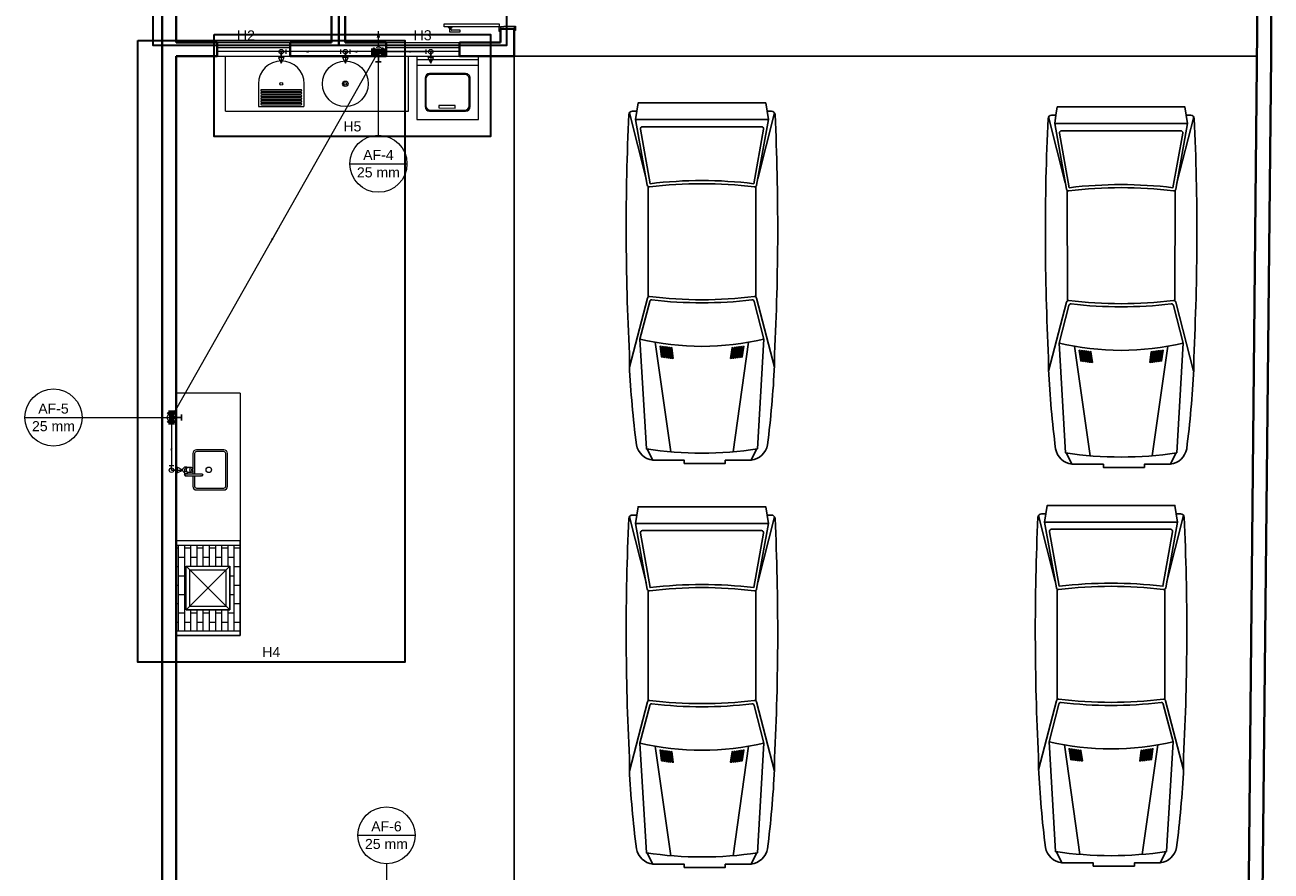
# Model space of a CAD drawing. Header units: millimetres. Extents: x 26 to 1362, y 24 to 358.
# Tile 112 of 256: x 665 to 679, y 176 to 185. Entities that reach past the tile are written whole.
import ezdxf

# ---------------------------------------------------------------- set-up
doc = ezdxf.new("R2010")
doc.units = ezdxf.units.MM
doc.linetypes.add('HIDDEN2', pattern=[4.7625, 3.175, -1.5875])
for name, color, linetype, lineweight in [('AF-Colunas', 4, 'Continuous', 5), ('AF-Condutos', 4, 'Continuous', 5), ('AF-Conexões', 9, 'Continuous', 5), ('AF-Indicação coluna', 5, 'Continuous', 5), ('AF-Sentido conduto', 9, 'Continuous', 5), ('DI-Detalhes', 1, 'Continuous', 30), ('MB_ALVENARIA', 7, 'Continuous', 40), ('MB_ESQUADRIA', 7, 'Continuous', 5), ('MB_MOBILIÁRIO', 8, 'Continuous', 13), ('Nível 1', 7, 'Continuous', 5), ('Textos', 7, 'Continuous', 5)]:
    doc.layers.add(name, color=color, linetype=linetype, lineweight=lineweight)
for name, color, linetype in [('ARQ-ALVENARIA', 4, 'Continuous'), ('ARQ-PISO', 8, 'Continuous'), ('EXTERN', 7, 'Continuous'), ('EXTERN-I', 251, 'Continuous'), ('Simbolos', 5, 'Continuous'), ('Simbolos_int', 2, 'Continuous')]:
    doc.layers.add(name, color=color, linetype=linetype)
doc.styles.add('arial', font='arial.ttf')

msp = doc.modelspace()

# ---------------------------------------------------------------- hatches: boundary and pattern name
at = {"layer": 'AF-Condutos', "linetype": 'Continuous'}
msp.add_hatch(color=256, dxfattribs=at).paths.add_polyline_path([(668.8315, 184.7793), (668.8121, 184.7069), (668.8509, 184.7069)])
at = {"layer": 'AF-Sentido conduto', "linetype": 'Continuous'}
for points in [[(668.0195, 184.5543), (668.0678, 184.5414), (668.0678, 184.5672)], [(668.5509, 184.5543), (668.5992, 184.5414), (668.5992, 184.5672)], [(669.2177, 184.5543), (669.1694, 184.5672), (669.1694, 184.5414)], [(667.6502, 182.4654), (667.6853, 182.5011), (667.6627, 182.5138)], [(666.5674, 180.1627), (666.5804, 180.211), (666.5545, 180.211)]]:
    msp.add_hatch(color=256, dxfattribs=at).paths.add_polyline_path(points)
at = {"layer": 'Simbolos', "linetype": 'Continuous'}
for points in [[(668.8315, 184.5543), (668.779, 184.5964), (668.779, 184.5124)], [(668.884, 184.5964), (668.884, 184.5124), (668.8315, 184.5543)], [(666.5253, 180.6031), (666.6093, 180.6031), (666.5674, 180.5506)], [(666.5674, 180.5506), (666.5253, 180.4981), (666.6093, 180.4981)]]:
    msp.add_hatch(color=256, dxfattribs=at).paths.add_polyline_path(points)

# ---------------------------------------------------------------- linework, layer by layer
at = {"layer": 'AF-Colunas', "const_width": 0.025}
for points in [[(668.844, 184.5543, 1), (668.819, 184.5543, 1)], [(666.5799, 180.5506, 1), (666.5549, 180.5506, 1)]]:
    msp.add_lwpolyline(points, format="xyb", close=True, dxfattribs=at)
at = {"layer": 'AF-Colunas'}
for centre in [(668.8315, 184.5543), (666.5674, 180.5506)]:
    msp.add_circle(centre, 0.025, dxfattribs=at)
at = {"layer": 'AF-Condutos'}
for p, q in [((668.8069, 184.5108), (666.5797, 180.5724)), ((668.4204, 184.5543), (667.8186, 184.5543)), ((668.7815, 184.5543), (668.5204, 184.5543)), ((668.8815, 184.5543), (669.354, 184.5543)), ((666.5674, 180.5006), (666.5674, 180.0247))]:
    msp.add_line(p, q, dxfattribs=at)
for points in [[(668.8315, 184.6043), (668.8315, 184.7793)], [(668.8065, 184.511), (668.8135, 184.5077), (668.8209, 184.5054), (668.8286, 184.5044), (668.8363, 184.5045), (668.844, 184.5059), (668.8513, 184.5084), (668.8582, 184.512), (668.8644, 184.5166), (668.8698, 184.5222), (668.8743, 184.5285), (668.8778, 184.5354), (668.8801, 184.5428), (668.8813, 184.5504), (668.8813, 184.5582), (668.8801, 184.5658), (668.8778, 184.5732), (668.8743, 184.5801), (668.8698, 184.5864), (668.8644, 184.592), (668.8582, 184.5966), (668.8513, 184.6002), (668.844, 184.6027), (668.8363, 184.6041), (668.8286, 184.6042), (668.8209, 184.6032), (668.8135, 184.601), (668.8065, 184.5976)]]:
    msp.add_lwpolyline(points, dxfattribs=at)
at = {"layer": 'AF-Conexões'}
for p, q in [((667.7998, 184.4918), (667.7373, 184.4918)), ((667.7373, 184.4918), (667.7686, 184.4293)), ((667.7686, 184.5543), (667.8186, 184.5543)), ((667.7686, 184.5543), (667.7686, 184.4293)), ((667.7686, 184.4293), (667.7998, 184.4918)), ((667.8186, 184.5793), (667.8186, 184.5293)), ((668.4204, 184.5293), (668.4204, 184.5793)), ((668.4704, 184.5543), (668.4204, 184.5543)), ((668.5016, 184.4918), (668.4391, 184.4918)), ((668.4391, 184.4918), (668.4704, 184.4293)), ((668.4704, 184.5543), (668.5204, 184.5543)), ((668.4704, 184.5543), (668.4704, 184.4293)), ((668.4704, 184.4293), (668.5016, 184.4918)), ((668.5204, 184.5793), (668.5204, 184.5293)), ((668.7815, 184.5293), (668.7815, 184.5793)), ((668.8315, 184.5543), (668.7815, 184.5543)), ((668.8286, 184.4985), (668.7851, 184.5231)), ((668.8315, 184.5543), (668.8069, 184.5108)), ((668.8315, 184.5543), (668.8815, 184.5543)), ((668.8815, 184.5793), (668.8815, 184.5293)), ((669.354, 184.5293), (669.354, 184.5793)), ((669.404, 184.5543), (669.354, 184.5543)), ((669.4352, 184.4918), (669.3727, 184.4918)), ((669.3727, 184.4918), (669.404, 184.4293)), ((669.404, 184.5543), (669.404, 184.4293)), ((669.404, 184.4293), (669.4352, 184.4918)), ((666.5674, 180.5506), (666.5674, 180.5006)), ((666.5924, 180.5006), (666.5424, 180.5006)), ((666.5424, 180.0247), (666.5924, 180.0247)), ((666.5674, 179.9747), (666.5674, 180.0247)), ((666.5674, 179.9747), (666.6924, 179.9747)), ((666.6924, 179.9747), (666.6299, 180.006)), ((666.6299, 180.006), (666.6299, 179.9435)), ((666.6299, 179.9435), (666.6924, 179.9747))]:
    msp.add_line(p, q, dxfattribs=at)
for centre in [(667.7686, 184.5543), (667.7686, 184.5543), (668.4704, 184.5543), (668.4704, 184.5543), (668.8315, 184.5543), (668.8315, 184.5543), (668.8315, 184.5543), (668.8315, 184.5543), (669.404, 184.5543), (669.404, 184.5543), (666.5674, 180.5506), (666.5674, 179.9747), (666.5674, 179.9747)]:
    msp.add_circle(centre, 0.025, dxfattribs=at)
at = {"layer": 'AF-Indicação coluna'}
for p, q in [((668.8315, 183.6402), (668.8315, 184.5293)), ((668.5192, 183.3279), (669.1438, 183.3279)), ((664.9644, 180.5506), (665.589, 180.5506)), ((665.589, 180.5506), (666.5424, 180.5506)), ((668.6073, 175.9786), (669.2318, 175.9786)), ((668.9196, 175.6663), (668.9196, 175.2793))]:
    msp.add_line(p, q, dxfattribs=at)
for centre in [(668.8315, 183.3279), (665.2767, 180.5506), (668.9196, 175.9786)]:
    msp.add_circle(centre, 0.3123, dxfattribs=at)
at = {"layer": 'AF-Sentido conduto'}
for points in [[(668.2195, 184.5543), (668.0195, 184.5543)], [(668.7509, 184.5543), (668.5509, 184.5543)], [(669.0177, 184.5543), (669.2177, 184.5543)], [(667.7487, 182.6395), (667.6502, 182.4654)], [(666.5674, 180.3627), (666.5674, 180.1627)]]:
    msp.add_lwpolyline(points, dxfattribs=at)
at = {"layer": 'ARQ-ALVENARIA'}
msp.add_lwpolyline([(678.4474, 184.5043), (678.4474, 184.5051)], dxfattribs=at)
at = {"layer": 'ARQ-PISO'}
for q in [(678.4474, 184.5051), (670.3174, 175.3543)]:
    msp.add_line((670.3174, 184.5043), q, dxfattribs=at)
at = {"layer": 'DI-Detalhes'}
for points in [[(666.3675, 186.4608), (668.3977, 186.4608), (668.3977, 184.6217), (666.3675, 184.6217), (666.3675, 186.4608)], [(668.3977, 186.4614), (670.2332, 186.4614), (670.2332, 184.6223), (668.3977, 184.6223), (668.3977, 186.4614)], [(667.0365, 184.7425), (670.0574, 184.7425), (670.0574, 183.6247), (667.0365, 183.6247), (667.0365, 184.7425)], [(666.1989, 184.6758), (669.1206, 184.6758), (669.1206, 177.8743), (666.1989, 177.8743), (666.1989, 184.6758)]]:
    msp.add_lwpolyline(points, dxfattribs=at)
at = {"layer": 'EXTERN'}
for points in [[(673.084, 183.9033), (673.1315, 183.9033, -0.4007547), (673.1712, 183.8655), (673.1712, 183.8655, -0.0242822), (673.1649, 181.2468), (673.1649, 181.2468), (673.1649, 181.1195, -0.0195798), (673.0882, 180.2523), (673.0882, 180.2523, -0.3231483), (672.9097, 180.0822), (672.9097, 180.0822), (672.6263, 180.0822), (672.6263, 180.0482), (672.1769, 180.0482), (672.1769, 180.0822), (671.8327, 180.0822, -0.3231483), (671.6542, 180.2523), (671.6542, 180.2523, -0.0195798), (671.5775, 181.1195), (671.5775, 181.1195), (671.5775, 181.2468, -0.0242822), (671.5713, 183.8655), (671.5713, 183.8655, -0.4007547), (671.6109, 183.9033), (671.6109, 183.9033), (671.6584, 183.9033), (671.6728, 183.994), (673.0697, 183.994), (673.084, 183.9033)], [(677.6699, 183.8595), (677.7174, 183.8595, -0.4007547), (677.757, 183.8217), (677.757, 183.8217, -0.0242822), (677.7507, 181.203), (677.7507, 181.203), (677.7507, 181.0757, -0.0195798), (677.674, 180.2085), (677.674, 180.2085, -0.3231483), (677.4956, 180.0384), (677.4956, 180.0384), (677.2122, 180.0384), (677.2122, 180.0044), (676.7627, 180.0044), (676.7627, 180.0384), (676.4185, 180.0384, -0.3231483), (676.2401, 180.2085), (676.2401, 180.2085, -0.0195798), (676.1633, 181.0757), (676.1633, 181.0757), (676.1633, 181.203, -0.0242822), (676.1571, 183.8217), (676.1571, 183.8217, -0.4007547), (676.1967, 183.8595), (676.1967, 183.8595), (676.2442, 183.8595), (676.2586, 183.9502), (677.6555, 183.9502), (677.6699, 183.8595)], [(673.084, 179.4832), (673.1315, 179.4832, -0.4007547), (673.1712, 179.4453), (673.1712, 179.4453, -0.0242822), (673.1649, 176.8267), (673.1649, 176.8267), (673.1649, 176.6993, -0.0195798), (673.0882, 175.8321), (673.0882, 175.8321, -0.3231483), (672.9097, 175.6621), (672.9097, 175.6621), (672.6263, 175.6621), (672.6263, 175.6281), (672.1769, 175.6281), (672.1769, 175.6621), (671.8327, 175.6621, -0.3231483), (671.6542, 175.8321), (671.6542, 175.8321, -0.0195798), (671.5775, 176.6993), (671.5775, 176.6993), (671.5775, 176.8267, -0.0242822), (671.5713, 179.4453), (671.5713, 179.4453, -0.4007547), (671.6109, 179.4832), (671.6109, 179.4832), (671.6584, 179.4832), (671.6728, 179.5739), (673.0697, 179.5739), (673.084, 179.4832)], [(677.5595, 179.4973), (677.607, 179.4973, -0.4007547), (677.6467, 179.4595), (677.6467, 179.4595, -0.0242822), (677.6404, 176.8408), (677.6404, 176.8408), (677.6404, 176.7135, -0.0195798), (677.5637, 175.8463), (677.5637, 175.8463, -0.3231483), (677.3853, 175.6762), (677.3853, 175.6762), (677.1018, 175.6762), (677.1018, 175.6422), (676.6524, 175.6422), (676.6524, 175.6762), (676.3082, 175.6762, -0.3231483), (676.1297, 175.8463), (676.1297, 175.8463, -0.0195798), (676.053, 176.7135), (676.053, 176.7135), (676.053, 176.8408, -0.0242822), (676.0468, 179.4595), (676.0468, 179.4595, -0.4007547), (676.0864, 179.4973), (676.0864, 179.4973), (676.1339, 179.4973), (676.1483, 179.588), (677.5452, 179.588), (677.5595, 179.4973)]]:
    msp.add_lwpolyline(points, format="xyb", dxfattribs=at)
at = {"layer": 'EXTERN-I'}
for p, q in [((671.5776, 183.8852), (671.76, 183.1639)), ((671.644, 183.8126), (673.0984, 183.8126)), ((673.1648, 183.8852), (672.9824, 183.1639)), ((676.1634, 183.8414), (676.3458, 183.1202)), ((677.7506, 183.8414), (677.5682, 183.1202)), ((676.2299, 183.7688), (677.6842, 183.7688)), ((671.783, 181.8709), (671.7815, 183.0788)), ((672.9594, 181.8709), (672.9609, 183.0788)), ((676.3689, 181.8271), (676.3674, 183.035)), ((677.5452, 181.8271), (677.5467, 183.035)), ((671.861, 181.3741), (672.0311, 180.1756)), ((672.8814, 181.3741), (672.7114, 180.1756)), ((676.4468, 181.3303), (676.6169, 180.1319)), ((677.4673, 181.3303), (677.2972, 180.1319)), ((671.8327, 180.0822), (671.7732, 180.2052)), ((672.9097, 180.0822), (672.9692, 180.2052)), ((676.4185, 180.0384), (676.3591, 180.1614)), ((677.4956, 180.0384), (677.555, 180.1614)), ((671.5776, 179.4651), (671.76, 178.7438)), ((673.1648, 179.4651), (672.9824, 178.7438)), ((676.0531, 179.4792), (676.2355, 178.7579)), ((677.6403, 179.4792), (677.4579, 178.7579)), ((671.644, 179.3925), (673.0984, 179.3925)), ((676.1195, 179.4066), (677.5739, 179.4066)), ((671.783, 177.4507), (671.7815, 178.6587)), ((672.9594, 177.4507), (672.9609, 178.6587)), ((676.2585, 177.4649), (676.257, 178.6728)), ((677.4349, 177.4649), (677.4364, 178.6728)), ((676.3365, 176.9681), (676.5066, 175.7696)), ((677.357, 176.9681), (677.1869, 175.7696)), ((671.861, 176.9539), (672.0311, 175.7555)), ((672.8814, 176.9539), (672.7114, 175.7555)), ((671.8327, 175.6621), (671.7732, 175.785)), ((672.9097, 175.6621), (672.9692, 175.785)), ((676.3082, 175.6762), (676.2487, 175.7992)), ((677.3853, 175.6762), (677.4447, 175.7992))]:
    msp.add_line(p, q, dxfattribs=at)
for points in [[(673.084, 183.9033), (673.0984, 183.8126), (672.9697, 183.0931, -0.3982496), (672.9447, 183.0745), (672.9447, 183.0745, 0.0611361), (671.7978, 183.0745), (671.7978, 183.0745, -0.3982496), (671.7727, 183.0931), (671.7727, 183.0931), (671.644, 183.8126), (671.6584, 183.9033)], [(677.6699, 183.8595), (677.6842, 183.7688), (677.5556, 183.0493, -0.3982496), (677.5305, 183.0308), (677.5305, 183.0308, 0.0611361), (676.3836, 183.0308), (676.3836, 183.0308, -0.3982496), (676.3585, 183.0493), (676.3585, 183.0493), (676.2299, 183.7688), (676.2442, 183.8595)], [(673.0449, 183.7066), (672.9381, 183.1096, 0.06), (671.8043, 183.1096), (671.8043, 183.1096), (671.6975, 183.7066, -0.4670376), (671.7199, 183.7332), (671.7199, 183.7332), (673.0226, 183.7332, -0.4670376), (673.0449, 183.7066), (673.0449, 183.7066)], [(677.6307, 183.6628), (677.524, 183.0658, 0.06), (676.3901, 183.0658), (676.3901, 183.0658), (676.2834, 183.6628, -0.4670376), (676.3057, 183.6895), (676.3057, 183.6895), (677.6084, 183.6895, -0.4670376), (677.6307, 183.6628), (677.6307, 183.6628)], [(673.1641, 181.1025), (672.9686, 181.8578, 0.3762645), (672.9439, 181.8746), (672.9439, 181.8746, -0.0610522), (671.7986, 181.8746), (671.7986, 181.8746, 0.3762645), (671.7738, 181.8578), (671.7738, 181.8578), (671.5784, 181.1025)], [(672.9796, 180.2067, -0.0742084), (671.7628, 180.2067), (671.7628, 180.2067), (671.6928, 181.4088), (671.7993, 181.8205, -0.3744784), (671.8239, 181.8374), (671.8239, 181.8374, 0.0579102), (672.9185, 181.8374), (672.9185, 181.8374, -0.3744784), (672.9431, 181.8205), (672.9431, 181.8205), (673.0496, 181.4088), (672.9796, 180.2067)], [(677.7499, 181.0587), (677.5544, 181.814, 0.3762645), (677.5297, 181.8309), (677.5297, 181.8309, -0.0610522), (676.3844, 181.8309), (676.3844, 181.8309, 0.3762645), (676.3597, 181.814), (676.3597, 181.814), (676.1642, 181.0587)], [(677.5654, 180.163, -0.0742084), (676.3487, 180.163), (676.3487, 180.163), (676.2786, 181.365), (676.3852, 181.7767, -0.3744784), (676.4097, 181.7936), (676.4097, 181.7936, 0.0579102), (677.5044, 181.7936), (677.5044, 181.7936, -0.3744784), (677.5289, 181.7767), (677.5289, 181.7767), (677.6355, 181.365), (677.5654, 180.163)], [(673.084, 179.4832), (673.0984, 179.3925), (672.9697, 178.6729, -0.3982496), (672.9447, 178.6544), (672.9447, 178.6544, 0.0611361), (671.7978, 178.6544), (671.7978, 178.6544, -0.3982496), (671.7727, 178.6729), (671.7727, 178.6729), (671.644, 179.3925), (671.6584, 179.4832)], [(677.5595, 179.4973), (677.5739, 179.4066), (677.4452, 178.6871, -0.3982496), (677.4202, 178.6685), (677.4202, 178.6685, 0.0611361), (676.2733, 178.6685), (676.2733, 178.6685, -0.3982496), (676.2482, 178.6871), (676.2482, 178.6871), (676.1195, 179.4066), (676.1339, 179.4973)], [(673.0449, 179.2864), (672.9381, 178.6895, 0.06), (671.8043, 178.6895), (671.8043, 178.6895), (671.6975, 179.2864, -0.4670376), (671.7199, 179.3131), (671.7199, 179.3131), (673.0226, 179.3131, -0.4670376), (673.0449, 179.2864), (673.0449, 179.2864)], [(677.5204, 179.3006), (677.4136, 178.7036, 0.06), (676.2798, 178.7036), (676.2798, 178.7036), (676.1731, 179.3006, -0.4670376), (676.1954, 179.3272), (676.1954, 179.3272), (677.4981, 179.3272, -0.4670376), (677.5204, 179.3006), (677.5204, 179.3006)], [(673.1641, 176.6823), (672.9686, 177.4377, 0.3762645), (672.9439, 177.4545), (672.9439, 177.4545, -0.0610522), (671.7986, 177.4545), (671.7986, 177.4545, 0.3762645), (671.7738, 177.4377), (671.7738, 177.4377), (671.5784, 176.6823)], [(672.9796, 175.7866, -0.0742084), (671.7628, 175.7866), (671.7628, 175.7866), (671.6928, 176.9887), (671.7993, 177.4004, -0.3744784), (671.8239, 177.4172), (671.8239, 177.4172, 0.0579102), (672.9185, 177.4172), (672.9185, 177.4172, -0.3744784), (672.9431, 177.4004), (672.9431, 177.4004), (673.0496, 176.9887), (672.9796, 175.7866)], [(677.6396, 176.6965), (677.4441, 177.4518, 0.3762645), (677.4194, 177.4686), (677.4194, 177.4686, -0.0610522), (676.2741, 177.4686), (676.2741, 177.4686, 0.3762645), (676.2493, 177.4518), (676.2493, 177.4518), (676.0539, 176.6965)], [(677.4551, 175.8007, -0.0742084), (676.2383, 175.8007), (676.2383, 175.8007), (676.1683, 177.0028), (676.2748, 177.4145, -0.3744784), (676.2994, 177.4314), (676.2994, 177.4314, 0.0579102), (677.394, 177.4314), (677.394, 177.4314, -0.3744784), (677.4186, 177.4145), (677.4186, 177.4145), (677.5252, 177.0028), (677.4551, 175.8007)]]:
    msp.add_lwpolyline(points, format="xyb", dxfattribs=at)
for points in [[(671.9246, 181.3292), (671.9129, 181.331), (671.9129, 181.331), (671.9295, 181.2138), (671.9412, 181.2121), (671.9412, 181.2121), (671.9246, 181.3292)], [(671.9646, 181.2089), (671.948, 181.3257), (671.9363, 181.3274), (671.9363, 181.3274), (671.9529, 181.2105), (671.9646, 181.2089), (671.9646, 181.2089)], [(671.9597, 181.324), (671.9762, 181.2074), (671.9879, 181.2059), (671.9879, 181.2059), (671.9714, 181.3224), (671.9597, 181.324), (671.9597, 181.324)], [(672.0112, 181.2031), (671.9947, 181.3194), (671.983, 181.3209), (671.983, 181.3209), (671.9996, 181.2045), (672.0112, 181.2031), (672.0112, 181.2031)], [(672.7429, 181.2045), (672.7594, 181.3209), (672.7477, 181.3194), (672.7477, 181.3194), (672.7312, 181.2031), (672.7429, 181.2045), (672.7429, 181.2045)], [(672.7545, 181.2059), (672.7662, 181.2074), (672.7662, 181.2074), (672.7827, 181.324), (672.7711, 181.3224), (672.7711, 181.3224), (672.7545, 181.2059)], [(672.7895, 181.2105), (672.8061, 181.3274), (672.7944, 181.3257), (672.7944, 181.3257), (672.7778, 181.2089), (672.7895, 181.2105), (672.7895, 181.2105)], [(672.8178, 181.3292), (672.8012, 181.2121), (672.8129, 181.2138), (672.8129, 181.2138), (672.8295, 181.331), (672.8178, 181.3292), (672.8178, 181.3292)], [(672.018, 181.3165), (672.0064, 181.3179), (672.0064, 181.3179), (672.0229, 181.2018), (672.0345, 181.2005), (672.0345, 181.2005), (672.018, 181.3165)], [(672.0577, 181.198), (672.0413, 181.3138), (672.0297, 181.3151), (672.0297, 181.3151), (672.0461, 181.1992), (672.0577, 181.198), (672.0577, 181.198)], [(672.7128, 181.3151), (672.7011, 181.3138), (672.7011, 181.3138), (672.6847, 181.198), (672.6963, 181.1992), (672.6963, 181.1992), (672.7128, 181.3151)], [(672.7196, 181.2018), (672.7361, 181.3179), (672.7244, 181.3165), (672.7244, 181.3165), (672.7079, 181.2005), (672.7196, 181.2018), (672.7196, 181.2018)], [(676.5104, 181.2854), (676.4987, 181.2872), (676.4987, 181.2872), (676.5154, 181.17), (676.5271, 181.1684), (676.5271, 181.1684), (676.5104, 181.2854)], [(676.5504, 181.1652), (676.5338, 181.2819), (676.5221, 181.2836), (676.5221, 181.2836), (676.5387, 181.1668), (676.5504, 181.1652), (676.5504, 181.1652)], [(676.5455, 181.2803), (676.5621, 181.1637), (676.5737, 181.1622), (676.5737, 181.1622), (676.5572, 181.2787), (676.5455, 181.2803), (676.5455, 181.2803)], [(676.597, 181.1593), (676.5805, 181.2756), (676.5689, 181.2771), (676.5689, 181.2771), (676.5854, 181.1607), (676.597, 181.1593), (676.597, 181.1593)], [(676.6039, 181.2727), (676.5922, 181.2741), (676.5922, 181.2741), (676.6087, 181.158), (676.6203, 181.1567), (676.6203, 181.1567), (676.6039, 181.2727)], [(676.6436, 181.1542), (676.6271, 181.27), (676.6155, 181.2713), (676.6155, 181.2713), (676.632, 181.1554), (676.6436, 181.1542), (676.6436, 181.1542)], [(677.2986, 181.2713), (677.2869, 181.27), (677.2869, 181.27), (677.2705, 181.1542), (677.2821, 181.1554), (677.2821, 181.1554), (677.2986, 181.2713)], [(677.3054, 181.158), (677.3219, 181.2741), (677.3102, 181.2727), (677.3102, 181.2727), (677.2938, 181.1567), (677.3054, 181.158), (677.3054, 181.158)], [(677.3287, 181.1607), (677.3452, 181.2771), (677.3335, 181.2756), (677.3335, 181.2756), (677.317, 181.1593), (677.3287, 181.1607), (677.3287, 181.1607)], [(677.3404, 181.1622), (677.352, 181.1637), (677.352, 181.1637), (677.3686, 181.2803), (677.3569, 181.2787), (677.3569, 181.2787), (677.3404, 181.1622)], [(677.3754, 181.1668), (677.3919, 181.2836), (677.3803, 181.2819), (677.3803, 181.2819), (677.3637, 181.1652), (677.3754, 181.1668), (677.3754, 181.1668)], [(677.4036, 181.2854), (677.387, 181.1684), (677.3987, 181.17), (677.3987, 181.17), (677.4154, 181.2872), (677.4036, 181.2854), (677.4036, 181.2854)], [(671.9246, 176.909), (671.9129, 176.9108), (671.9129, 176.9108), (671.9295, 176.7937), (671.9412, 176.792), (671.9412, 176.792), (671.9246, 176.909)], [(671.9646, 176.7888), (671.948, 176.9056), (671.9363, 176.9073), (671.9363, 176.9073), (671.9529, 176.7904), (671.9646, 176.7888), (671.9646, 176.7888)], [(671.9597, 176.9039), (671.9762, 176.7873), (671.9879, 176.7858), (671.9879, 176.7858), (671.9714, 176.9023), (671.9597, 176.9039), (671.9597, 176.9039)], [(672.0112, 176.783), (671.9947, 176.8992), (671.983, 176.9007), (671.983, 176.9007), (671.9996, 176.7844), (672.0112, 176.783), (672.0112, 176.783)], [(672.018, 176.8963), (672.0064, 176.8978), (672.0064, 176.8978), (672.0229, 176.7816), (672.0345, 176.7803), (672.0345, 176.7803), (672.018, 176.8963)], [(672.0577, 176.7779), (672.0413, 176.8937), (672.0297, 176.895), (672.0297, 176.895), (672.0461, 176.7791), (672.0577, 176.7779), (672.0577, 176.7779)], [(672.7128, 176.895), (672.7011, 176.8937), (672.7011, 176.8937), (672.6847, 176.7779), (672.6963, 176.7791), (672.6963, 176.7791), (672.7128, 176.895)], [(672.7196, 176.7816), (672.7361, 176.8978), (672.7244, 176.8963), (672.7244, 176.8963), (672.7079, 176.7803), (672.7196, 176.7816), (672.7196, 176.7816)], [(672.7429, 176.7844), (672.7594, 176.9007), (672.7477, 176.8992), (672.7477, 176.8992), (672.7312, 176.783), (672.7429, 176.7844), (672.7429, 176.7844)], [(672.7545, 176.7858), (672.7662, 176.7873), (672.7662, 176.7873), (672.7827, 176.9039), (672.7711, 176.9023), (672.7711, 176.9023), (672.7545, 176.7858)], [(672.7895, 176.7904), (672.8061, 176.9073), (672.7944, 176.9056), (672.7944, 176.9056), (672.7778, 176.7888), (672.7895, 176.7904), (672.7895, 176.7904)], [(672.8178, 176.909), (672.8012, 176.792), (672.8129, 176.7937), (672.8129, 176.7937), (672.8295, 176.9108), (672.8178, 176.909), (672.8178, 176.909)], [(676.4001, 176.9232), (676.3884, 176.925), (676.3884, 176.925), (676.405, 176.8078), (676.4167, 176.8061), (676.4167, 176.8061), (676.4001, 176.9232)], [(676.4401, 176.803), (676.4235, 176.9197), (676.4118, 176.9214), (676.4118, 176.9214), (676.4284, 176.8045), (676.4401, 176.803), (676.4401, 176.803)], [(676.4352, 176.9181), (676.4518, 176.8014), (676.4634, 176.7999), (676.4634, 176.7999), (676.4469, 176.9164), (676.4352, 176.9181), (676.4352, 176.9181)], [(676.4867, 176.7971), (676.4702, 176.9134), (676.4586, 176.9149), (676.4586, 176.9149), (676.4751, 176.7985), (676.4867, 176.7971), (676.4867, 176.7971)], [(676.4935, 176.9105), (676.4819, 176.9119), (676.4819, 176.9119), (676.4984, 176.7958), (676.51, 176.7945), (676.51, 176.7945), (676.4935, 176.9105)], [(676.5333, 176.792), (676.5168, 176.9078), (676.5052, 176.9091), (676.5052, 176.9091), (676.5216, 176.7932), (676.5333, 176.792), (676.5333, 176.792)], [(677.1883, 176.9091), (677.1766, 176.9078), (677.1766, 176.9078), (677.1602, 176.792), (677.1718, 176.7932), (677.1718, 176.7932), (677.1883, 176.9091)], [(677.1951, 176.7958), (677.2116, 176.9119), (677.1999, 176.9105), (677.1999, 176.9105), (677.1834, 176.7945), (677.1951, 176.7958), (677.1951, 176.7958)], [(677.2184, 176.7985), (677.2349, 176.9149), (677.2232, 176.9134), (677.2232, 176.9134), (677.2067, 176.7971), (677.2184, 176.7985), (677.2184, 176.7985)], [(677.23, 176.7999), (677.2417, 176.8014), (677.2417, 176.8014), (677.2582, 176.9181), (677.2466, 176.9164), (677.2466, 176.9164), (677.23, 176.7999)], [(677.265, 176.8045), (677.2816, 176.9214), (677.2699, 176.9197), (677.2699, 176.9197), (677.2534, 176.803), (677.265, 176.8045), (677.265, 176.8045)], [(677.2933, 176.9232), (677.2767, 176.8061), (677.2884, 176.8078), (677.2884, 176.8078), (677.305, 176.925), (677.2933, 176.9232), (677.2933, 176.9232)]]:
    msp.add_lwpolyline(points, dxfattribs=at)
for centre in [(672.3712, 184.2687), (676.957, 184.2249), (672.3712, 179.8485), (676.8467, 179.8627)]:
    msp.add_arc(centre, 2.9392, 256.65456, 283.34544, dxfattribs=at)
at = {"layer": 'MB_ALVENARIA'}
msp.add_line((666.4674, 147.4443), (666.4674, 192.3643), dxfattribs=at)
for points in [[(678.5974, 184.5043), (678.5974, 192.3643)], [(666.6174, 184.6543), (666.6174, 186.0543)], [(668.3174, 186.0543), (668.3174, 184.6543)], [(668.4674, 186.0543), (668.4674, 184.6543)], [(678.3174, 171.8058), (678.4474, 185.1543)], [(670.1674, 184.6543), (670.1674, 184.8043)], [(670.1674, 184.6543), (670.1674, 184.8043), (670.3174, 184.8043)], [(670.3174, 184.5043), (670.3174, 184.8043)], [(666.6174, 184.6543), (667.0674, 184.6543)], [(667.0674, 184.6543), (667.0674, 184.5043)], [(667.8674, 184.6543), (668.3174, 184.6543)], [(667.8674, 184.6543), (667.8674, 184.5043)], [(668.4674, 184.6543), (668.9174, 184.6543)], [(668.9174, 184.6543), (668.9174, 184.5043)], [(669.7174, 184.6543), (670.1674, 184.6543)], [(669.7174, 184.6543), (669.7174, 184.5043)], [(666.6174, 184.5043), (667.0674, 184.5043)], [(666.6174, 175.3543), (666.6174, 184.5043)], [(667.8674, 184.5043), (668.9174, 184.5043)], [(669.7174, 184.5043), (670.3174, 184.5043)], [(678.4674, 171.8043), (678.5974, 184.5043)]]:
    msp.add_lwpolyline(points, dxfattribs=at)
at = {"layer": 'MB_ESQUADRIA'}
for p, q in [((669.5953, 184.8248), (669.5953, 184.8184)), ((669.5953, 184.8248), (669.5953, 184.8184)), ((669.5953, 184.8184), (669.638, 184.8184)), ((669.5953, 184.8184), (669.638, 184.8184)), ((669.6079, 184.8184), (669.6079, 184.7798)), ((669.6079, 184.8184), (669.6079, 184.7798)), ((669.6179, 184.7698), (669.7249, 184.7697)), ((669.6179, 184.7698), (669.7249, 184.7697)), ((669.6279, 184.7947), (669.6279, 184.8184)), ((669.6279, 184.7947), (669.6279, 184.8184)), ((669.7249, 184.7897), (669.6329, 184.7897)), ((669.7249, 184.7897), (669.6329, 184.7897)), ((669.638, 184.8184), (669.638, 184.8247)), ((669.638, 184.8184), (669.638, 184.8247)), ((669.7249, 184.7697), (669.7249, 184.7897)), ((669.7249, 184.7697), (669.7249, 184.7897)), ((670.1674, 184.8243), (670.1674, 184.7993)), ((670.2024, 184.8243), (670.1674, 184.8243)), ((670.1674, 184.8243), (670.1674, 184.7993)), ((670.2024, 184.8243), (670.1674, 184.8243)), ((670.1674, 184.8243), (670.1674, 184.7993)), ((670.2024, 184.8243), (670.1674, 184.8243)), ((670.1674, 184.8243), (670.1674, 184.7993)), ((670.2024, 184.8243), (670.1674, 184.8243)), ((670.2024, 184.8343), (670.3174, 184.8343)), ((670.2024, 184.8243), (670.2024, 184.8343)), ((670.2024, 184.8343), (670.3174, 184.8343)), ((670.2024, 184.8243), (670.2024, 184.8343)), ((670.2024, 184.8343), (670.3174, 184.8343)), ((670.2024, 184.8243), (670.2024, 184.8343)), ((670.2024, 184.8343), (670.3174, 184.8343)), ((670.2024, 184.8243), (670.2024, 184.8343)), ((670.3174, 184.8343), (670.3174, 184.7993)), ((670.3174, 184.8343), (670.3174, 184.7993)), ((670.3174, 184.8343), (670.3174, 184.7993)), ((670.3174, 184.8343), (670.3174, 184.7993))]:
    msp.add_line(p, q, dxfattribs=at)
for points in [[(669.5524, 184.8594), (670.1524, 184.8593), (670.1524, 184.8243), (669.5524, 184.8244), (669.5524, 184.8594)], [(670.1674, 184.7993), (670.1674, 184.7743), (670.1524, 184.7743), (670.1524, 184.8243), (670.1674, 184.8243), (670.1674, 184.8243)], [(670.1674, 184.7993), (670.1674, 184.7743), (670.1524, 184.7743), (670.1524, 184.8243), (670.1674, 184.8243), (670.1674, 184.8243)], [(670.1674, 184.7993), (670.1674, 184.7743), (670.1524, 184.7743), (670.1524, 184.8243), (670.1674, 184.8243), (670.1674, 184.8243)], [(670.1674, 184.7993), (670.1674, 184.7743), (670.1524, 184.7743), (670.1524, 184.8243), (670.1674, 184.8243), (670.1674, 184.8243)], [(670.3174, 184.8343), (670.3324, 184.8343), (670.3324, 184.7843), (670.3174, 184.7843), (670.3174, 184.7993)], [(670.3174, 184.8343), (670.3324, 184.8343), (670.3324, 184.7843), (670.3174, 184.7843), (670.3174, 184.7993)], [(670.3174, 184.8343), (670.3324, 184.8343), (670.3324, 184.7843), (670.3174, 184.7843), (670.3174, 184.7993)], [(670.3174, 184.8343), (670.3324, 184.8343), (670.3324, 184.7843), (670.3174, 184.7843), (670.3174, 184.7993)]]:
    msp.add_lwpolyline(points, dxfattribs=at)
at = {"layer": 'MB_ESQUADRIA', "linetype": 'HIDDEN2'}
for points in [[(667.0674, 184.6543), (667.8674, 184.6543)], [(667.0674, 184.5993), (667.8674, 184.5993)], [(668.9174, 184.6543), (669.7174, 184.6543)], [(668.9174, 184.5993), (669.7174, 184.5993)], [(667.0674, 184.5593), (667.8674, 184.5593)], [(667.0674, 184.5043), (667.8674, 184.5043)], [(668.9174, 184.5593), (669.7174, 184.5593)], [(668.9174, 184.5043), (669.7174, 184.5043)]]:
    msp.add_lwpolyline(points, dxfattribs=at)
at = {"layer": 'MB_ESQUADRIA'}
for centre, radius in [((669.6179, 184.7798), 0.01), ((669.6179, 184.7798), 0.01), ((669.6329, 184.7947), 0.005), ((669.6329, 184.7947), 0.005)]:
    msp.add_arc(centre, radius, 179.96809, 269.96809, dxfattribs=at)
at = {"layer": 'MB_MOBILIÁRIO'}
for p, q in [((667.1605, 183.9043), (667.1605, 184.5043)), ((669.1605, 183.9043), (669.1605, 184.5043)), ((669.2514, 184.5043), (669.2514, 183.8133)), ((669.9263, 184.4643), (669.2514, 184.4643)), ((669.9249, 183.8133), (669.9263, 184.5043)), ((669.9263, 184.4043), (669.2514, 184.4043)), ((667.5192, 184.2028), (667.5192, 183.9603)), ((668.0192, 183.9603), (668.0192, 184.2028)), ((669.3414, 184.2643), (669.3414, 183.9533)), ((669.3514, 184.2543), (669.3514, 183.9633)), ((669.7858, 184.3143), (669.3914, 184.3143)), ((669.7758, 184.3043), (669.4014, 184.3043)), ((669.8252, 183.9632), (669.8258, 184.2542)), ((669.8352, 183.9532), (669.8358, 184.2642)), ((667.9867, 184.1378), (667.5517, 184.1378)), ((667.5517, 184.1228), (667.9867, 184.1228)), ((667.9867, 184.1078), (667.5517, 184.1078)), ((667.5517, 184.0928), (667.9867, 184.0928)), ((667.9867, 184.0778), (667.5517, 184.0778)), ((667.5517, 184.0628), (667.9867, 184.0628)), ((667.9867, 184.0478), (667.5517, 184.0478)), ((667.5267, 183.9528), (668.0117, 183.9528)), ((667.5517, 184.0328), (667.9867, 184.0328)), ((667.9867, 184.0178), (667.5517, 184.0178)), ((667.5517, 184.0028), (667.9867, 184.0028)), ((667.9867, 183.9878), (667.5517, 183.9878)), ((667.5517, 183.9728), (667.9867, 183.9728)), ((669.4014, 183.9133), (669.7752, 183.9133)), ((669.6721, 183.9643), (669.4932, 183.9643)), ((669.4932, 183.9643), (669.4932, 183.9397)), ((669.4932, 183.9397), (669.6721, 183.9366)), ((669.6721, 183.9366), (669.6721, 183.9643)), ((667.1605, 183.9043), (669.1605, 183.9043)), ((669.2514, 183.8133), (669.9249, 183.8133)), ((669.3914, 183.9033), (669.7852, 183.9033)), ((667.3174, 180.8153), (666.6174, 180.8153)), ((667.3174, 180.8153), (667.3174, 179.1403))]:
    msp.add_line(p, q, dxfattribs=at)
at = {"layer": 'MB_MOBILIÁRIO', "ltscale": 0.8}
for p, q in [((666.6174, 178.1651), (666.6174, 179.2051)), ((666.6174, 179.2051), (667.3174, 179.2051)), ((666.6174, 178.1651), (666.6174, 179.2051)), ((666.6174, 179.2051), (667.3174, 179.2051)), ((666.6174, 179.1551), (667.3174, 179.1551)), ((667.3174, 178.1651), (667.3174, 179.2051)), ((667.3174, 179.2051), (667.3174, 178.1651)), ((666.7274, 178.9251), (667.2074, 178.9251)), ((666.7274, 178.4451), (666.7274, 178.9251)), ((666.7274, 178.4451), (667.2074, 178.9251)), ((666.7274, 178.9251), (667.2074, 178.4451)), ((666.7274, 178.4451), (666.7274, 178.9251)), ((666.7274, 178.9251), (667.2074, 178.9251)), ((667.2074, 178.4451), (667.2074, 178.9251)), ((667.2074, 178.9251), (667.2074, 178.4451)), ((666.7274, 178.4451), (667.2074, 178.4451)), ((667.2074, 178.4451), (666.7274, 178.4451)), ((666.6174, 178.2151), (667.3174, 178.2151)), ((666.6174, 178.1651), (667.3174, 178.1651)), ((667.3174, 178.1651), (666.6174, 178.1651))]:
    msp.add_line(p, q, dxfattribs=at)
at = {"layer": 'MB_MOBILIÁRIO', "linetype": 'Continuous', "ltscale": 0.8}
for p, q in [((666.6448, 178.2151), (666.6448, 179.1551)), ((666.7125, 178.2151), (666.7125, 179.1551)), ((666.7803, 178.9251), (666.7803, 179.1551)), ((666.848, 178.9251), (666.848, 179.1551)), ((666.9157, 178.9251), (666.9157, 179.1551)), ((666.9835, 178.9251), (666.9835, 179.1551)), ((667.0512, 178.9251), (667.0512, 179.1551)), ((667.119, 178.9251), (667.119, 179.1551)), ((667.1867, 178.9251), (667.1867, 179.1551)), ((667.2545, 178.2151), (667.2545, 179.1551)), ((666.6448, 179.1195), (666.6174, 179.1195)), ((666.7125, 179.0179), (666.6448, 179.0179)), ((666.7803, 179.1195), (666.7125, 179.1195)), ((666.848, 179.0179), (666.7803, 179.0179)), ((666.9157, 179.1195), (666.848, 179.1195)), ((666.9835, 179.0179), (666.9157, 179.0179)), ((667.0512, 179.1195), (666.9835, 179.1195)), ((667.119, 179.0179), (667.0512, 179.0179)), ((667.1867, 179.1195), (667.119, 179.1195)), ((667.2545, 179.0179), (667.1867, 179.0179)), ((667.3174, 179.1195), (667.2545, 179.1195)), ((666.6448, 178.9163), (666.6174, 178.9163)), ((666.7274, 178.9163), (666.7125, 178.9163)), ((667.3174, 178.9163), (667.2545, 178.9163)), ((666.7125, 178.8147), (666.6448, 178.8147)), ((667.2545, 178.8147), (667.2074, 178.8147)), ((666.6448, 178.7131), (666.6174, 178.7131)), ((666.7125, 178.6115), (666.6448, 178.6115)), ((666.7274, 178.7131), (666.7125, 178.7131)), ((667.2545, 178.6115), (667.2074, 178.6115)), ((667.3174, 178.7131), (667.2545, 178.7131)), ((666.6448, 178.5099), (666.6174, 178.5099)), ((666.7274, 178.5099), (666.7125, 178.5099)), ((667.3174, 178.5099), (667.2545, 178.5099)), ((666.7125, 178.4083), (666.6448, 178.4083)), ((666.7803, 178.2151), (666.7803, 178.4451)), ((666.848, 178.4083), (666.7803, 178.4083)), ((666.848, 178.2151), (666.848, 178.4451)), ((666.9157, 178.2151), (666.9157, 178.4451)), ((666.9835, 178.4083), (666.9157, 178.4083)), ((666.9835, 178.2151), (666.9835, 178.4451)), ((667.0512, 178.2151), (667.0512, 178.4451)), ((667.119, 178.4083), (667.0512, 178.4083)), ((667.119, 178.2151), (667.119, 178.4451)), ((667.1867, 178.2151), (667.1867, 178.4451)), ((667.2545, 178.4083), (667.1867, 178.4083)), ((666.6448, 178.3067), (666.6174, 178.3067)), ((666.7803, 178.3067), (666.7125, 178.3067)), ((666.9157, 178.3067), (666.848, 178.3067)), ((667.0512, 178.3067), (666.9835, 178.3067)), ((667.1867, 178.3067), (667.119, 178.3067)), ((667.3174, 178.3067), (667.2545, 178.3067))]:
    msp.add_line(p, q, dxfattribs=at)
at = {"layer": 'MB_MOBILIÁRIO', "linetype": 'HIDDEN2', "ltscale": 0.8}
for p, q in [((666.7674, 178.8851), (667.1674, 178.8851)), ((666.7674, 178.4851), (666.7674, 178.8851)), ((667.1674, 178.4851), (667.1674, 178.8851)), ((666.7674, 178.4851), (667.1674, 178.4851))]:
    msp.add_line(p, q, dxfattribs=at)
at = {"layer": 'MB_MOBILIÁRIO'}
for points in [[(666.801, 179.9128), (666.801, 179.7978, 0.4142136), (666.841, 179.7578), (666.841, 179.7578), (667.141, 179.7578, 0.4142136), (667.181, 179.7978), (667.181, 179.7978), (667.181, 180.1578, 0.4142136), (667.141, 180.1978), (667.141, 180.1978), (666.841, 180.1978, 0.4142136), (666.801, 180.1578), (666.801, 180.1578), (666.801, 179.9852)], [(666.821, 179.9128), (666.821, 179.7978, 0.4142136), (666.841, 179.7778), (666.841, 179.7778), (667.141, 179.7778, 0.4142136), (667.161, 179.7978), (667.161, 179.7978), (667.161, 180.1578, 0.4142136), (667.141, 180.1778), (667.141, 180.1778), (666.841, 180.1778, 0.4142136), (666.821, 180.1578), (666.821, 180.1578), (666.821, 179.9328)], [(666.7119, 179.9461, -1.1816489), (666.7514, 180.0028), (666.7514, 180.0028)], [(666.7339, 179.9953), (666.7269, 179.9953, 0.5464635), (666.711, 179.9705), (666.711, 179.9705, 0.1078401), (666.7119, 179.9663), (666.7119, 179.9663), (666.7119, 179.9228)], [(666.7119, 179.9687, 0.2632653), (666.7269, 179.9603), (666.7269, 179.9603), (666.7339, 179.9603)], [(666.7841, 180.0028), (666.7465, 180.0028, 0.1332562), (666.7401, 180.001), (666.7401, 180.001, 0.1067563), (666.734, 179.9954), (666.734, 179.9954, 0.0828275), (666.7303, 179.9877), (666.7303, 179.9877, 0.0713517), (666.7288, 179.9778), (666.7288, 179.9778, 0.0713517), (666.7303, 179.9678), (666.7303, 179.9678, 0.0828275), (666.734, 179.9601), (666.734, 179.9601, 0.1067563), (666.7401, 179.9545), (666.7401, 179.9545, 0.1332562), (666.7465, 179.9528), (666.7465, 179.9528), (666.7841, 179.9528)], [(666.7841, 179.9528, 0.1332562), (666.7905, 179.9545), (666.7905, 179.9545, 0.1067563), (666.7966, 179.9601), (666.7966, 179.9601, 0.0828275), (666.8004, 179.9678), (666.8004, 179.9678, 0.0713517), (666.8018, 179.9778), (666.8018, 179.9778, 0.0713517), (666.8004, 179.9877), (666.8004, 179.9877, 0.0828275), (666.7966, 179.9954), (666.7966, 179.9954, 0.1067563), (666.7905, 180.001), (666.7905, 180.001, 0.1332562), (666.7841, 180.0028), (666.7841, 180.0028, 0.1332562), (666.7777, 180.001), (666.7777, 180.001, 0.1067563), (666.7716, 179.9954), (666.7716, 179.9954, 0.0828275), (666.7679, 179.9877), (666.7679, 179.9877, 0.0713517), (666.7664, 179.9778), (666.7664, 179.9778, 0.0713517), (666.7679, 179.9678), (666.7679, 179.9678, 0.0828275), (666.7716, 179.9601), (666.7716, 179.9601, 0.1067563), (666.7777, 179.9545), (666.7777, 179.9545, 0.1332562), (666.7841, 179.9528), (666.7841, 179.9528)], [(666.7916, 179.9853, 0.1332562), (666.7897, 179.9847), (666.7897, 179.9847, 0.1067563), (666.7879, 179.9831), (666.7879, 179.9831, 0.0828275), (666.7867, 179.9807), (666.7867, 179.9807, 0.0713517), (666.7863, 179.9778), (666.7863, 179.9778, 0.0713517), (666.7867, 179.9748), (666.7867, 179.9748, 0.0828275), (666.7879, 179.9724), (666.7879, 179.9724, 0.1067563), (666.7897, 179.9708), (666.7897, 179.9708, 0.1332562), (666.7916, 179.9703), (666.7916, 179.9703, 0.1332562), (666.7935, 179.9708), (666.7935, 179.9708, 0.1067563), (666.7954, 179.9724), (666.7954, 179.9724, 0.0828275), (666.7965, 179.9748), (666.7965, 179.9748, 0.0713517), (666.7969, 179.9778), (666.7969, 179.9778, 0.0713517), (666.7965, 179.9807), (666.7965, 179.9807, 0.0828275), (666.7954, 179.9831), (666.7954, 179.9831, 0.1067563), (666.7935, 179.9847), (666.7935, 179.9847, 0.1332562), (666.7916, 179.9853), (666.7916, 179.9853)], [(666.7381, 179.9128, -2.618034), (666.7381, 179.9328), (666.7381, 179.9328)], [(666.7269, 179.9128, -1), (666.7269, 179.9328), (666.7269, 179.9328)], [(666.7514, 179.9528, -0.0832622), (666.7419, 179.9461), (666.7419, 179.9461)], [(666.8894, 179.9328, -2), (666.8894, 179.9128), (666.8894, 179.9128)], [(666.8969, 179.9328, -1), (666.8969, 179.9128), (666.8969, 179.9128)]]:
    msp.add_lwpolyline(points, format="xyb", dxfattribs=at)
for points in [[(666.801, 179.9703), (666.801, 179.9328)], [(666.7269, 179.9328), (666.8969, 179.9328)], [(666.7269, 179.9128), (666.8969, 179.9128)], [(666.7419, 179.9328), (666.7419, 179.9536)]]:
    msp.add_lwpolyline(points, dxfattribs=at)
for centre, radius in [((668.4692, 184.2028), 0.25), ((667.7692, 184.2028), 0.015), ((668.4692, 184.2028), 0.03), ((668.4692, 184.2028), 0.015), ((666.976, 179.9778), 0.03)]:
    msp.add_circle(centre, radius, dxfattribs=at)
for centre, radius, start, end in [((667.7692, 184.2028), 0.25, 0, 180), ((669.3914, 184.2643), 0.05, 90, 180), ((669.4014, 184.2543), 0.05, 90, 180), ((669.7758, 184.2543), 0.05, 359.89041, 90), ((669.7858, 184.2643), 0.05, 359.89041, 90), ((667.5517, 184.1303), 0.0075, 90, 180), ((667.5517, 184.1303), 0.0075, 180, 270), ((667.5517, 184.1003), 0.0075, 90, 180), ((667.5517, 184.1003), 0.0075, 180, 270), ((667.5517, 184.0703), 0.0075, 90, 180), ((667.5517, 184.0703), 0.0075, 180, 270), ((667.5517, 184.0403), 0.0075, 90, 180), ((667.9867, 184.1303), 0.0075, 360, 90), ((667.9867, 184.1303), 0.0075, 270, 360), ((667.9867, 184.1003), 0.0075, 0, 90), ((667.9867, 184.1003), 0.0075, 270, 360), ((667.9867, 184.0703), 0.0075, 0, 90), ((667.9867, 184.0703), 0.0075, 270, 360), ((667.9867, 184.0403), 0.0075, 0, 90), ((667.5267, 183.9603), 0.0075, 180, 270), ((667.5517, 184.0403), 0.0075, 180, 270), ((667.5517, 184.0103), 0.0075, 90, 180), ((667.5517, 184.0103), 0.0075, 180, 270), ((667.5517, 183.9803), 0.0075, 90, 180), ((667.5517, 183.9803), 0.0075, 180, 270), ((667.9867, 184.0403), 0.0075, 270, 360), ((667.9867, 184.0103), 0.0075, 0, 90), ((667.9867, 184.0103), 0.0075, 270, 360), ((667.9867, 183.9803), 0.0075, 0, 90), ((667.9867, 183.9803), 0.0075, 270, 0), ((668.0117, 183.9603), 0.0075, 270, 0), ((669.3914, 183.9533), 0.05, 180, 270), ((669.4014, 183.9633), 0.05, 180, 270), ((669.7752, 183.9633), 0.05, 270, 359.89041), ((669.7852, 183.9533), 0.05, 270, 359.89041)]:
    msp.add_arc(centre, radius, start, end, dxfattribs=at)
at = {"layer": 'Nível 1'}
for p, q in [((667.7686, 184.5043), (667.7686, 184.5543)), ((668.4704, 184.5043), (668.4704, 184.5543)), ((668.8315, 184.5043), (668.8315, 184.5543)), ((669.404, 184.5043), (669.404, 184.5543)), ((666.6174, 180.5506), (666.5674, 180.5506)), ((666.6174, 179.9747), (666.5674, 179.9747))]:
    msp.add_line(p, q, dxfattribs=at)
for centre, radius in [((668.8315, 184.5555), 0.0306), ((666.5607, 180.5506), 0.0394)]:
    msp.add_circle(centre, radius, dxfattribs=at)
at = {"layer": 'Simbolos'}
for p, q in [((668.779, 184.5964), (668.779, 184.5124)), ((668.779, 184.5964), (668.8315, 184.5543)), ((668.884, 184.5964), (668.8315, 184.5543)), ((668.884, 184.5964), (668.884, 184.5124)), ((668.779, 184.5124), (668.8315, 184.5543)), ((668.884, 184.5124), (668.8315, 184.5545)), ((668.8315, 184.5543), (668.8315, 184.4445)), ((668.8, 184.4445), (668.863, 184.4445)), ((666.5253, 180.6031), (666.6093, 180.6031)), ((666.5253, 180.6031), (666.5674, 180.5506)), ((666.5253, 180.4981), (666.5674, 180.5506)), ((666.6093, 180.6031), (666.5673, 180.5506)), ((666.5674, 180.5506), (666.6772, 180.5506)), ((666.6093, 180.4981), (666.5674, 180.5506)), ((666.6772, 180.5191), (666.6772, 180.5821)), ((666.5253, 180.4981), (666.6093, 180.4981))]:
    msp.add_line(p, q, dxfattribs=at)
at = {"layer": 'Simbolos_int'}
for p, q in [((668.7608, 184.5881), (668.7608, 184.5209)), ((668.9022, 184.5881), (668.9022, 184.5209)), ((666.5336, 180.6213), (666.6008, 180.6213)), ((666.5336, 180.4799), (666.6008, 180.4799))]:
    msp.add_line(p, q, dxfattribs=at)

# ---------------------------------------------------------------- texts
at = {"layer": 'AF-Indicação coluna', "char_height": 0.11, "attachment_point": 8, "line_spacing_factor": 0.6, "style": 'arial'}
for s, insert, width in [('AF-4', (668.8315, 183.3692), 0.650098), ('25 mm', (668.8315, 183.1766), 0.916846), ('AF-5', (665.2767, 180.5919), 0.650098), ('25 mm', (665.2767, 180.3993), 0.916846), ('AF-6', (668.9196, 176.0199), 0.650098), ('25 mm', (668.9196, 175.8273), 0.916846)]:
    msp.add_mtext(s, dxfattribs=dict(at, insert=insert, width=width))
at = {"layer": 'Textos', "char_height": 0.11, "width": 0.383496, "attachment_point": 8, "line_spacing_factor": 0.6, "style": 'arial'}
for s, insert in [('H2', (667.3826, 184.6767)), ('H3', (669.3155, 184.6773)), ('H5', (668.5469, 183.6797)), ('H4', (667.6597, 177.9293))]:
    msp.add_mtext(s, dxfattribs=dict(at, insert=insert))

doc.saveas('drawing.dxf')
